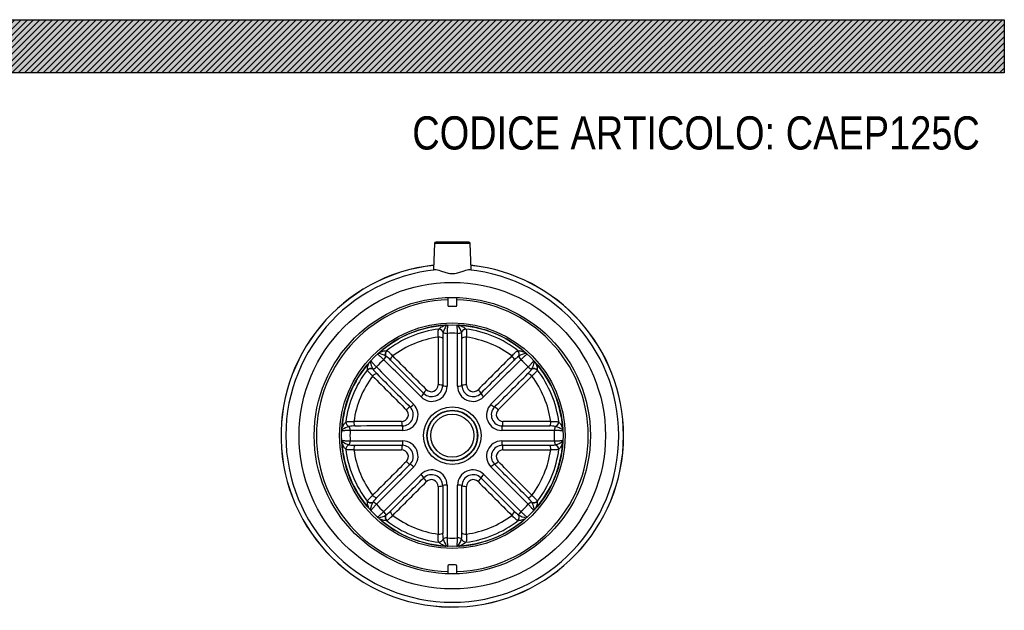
# Model space of a CAD drawing. Header units: millimetres. Extents: x 0 to 891, y 0 to 630.
# Tile 3 of 3: x 445 to 891, y 363 to 630. Entities that reach past the tile are written whole.
import ezdxf

# ---------------------------------------------------------------- set-up
doc = ezdxf.new("R2010")
doc.units = ezdxf.units.MM
doc.header["$LTSCALE"] = 3
for name, color, linetype in [('CAP125C', 7, 'Continuous'), ('Default', 7, 'Continuous'), ('MP125C', 7, 'Continuous')]:
    doc.layers.add(name, color=color, linetype=linetype)

# ---------------------------------------------------------------- blocks, each defined once
blk = doc.blocks.new('SE2')
at = {"layer": 'CAP125C', "color": 7, "linetype": 'Continuous'}
for p, q in [((635.07, 490.04), (635.13, 490.14)), ((647.36, 490.14), (647.41, 490.04)), ((637.12, 488.65), (637.09, 488.55)), ((645.4, 488.55), (645.37, 488.65)), ((611.22, 477.83), (611.12, 477.89)), ((611.47, 480.35), (611.59, 480.31)), ((670.9, 480.31), (671.01, 480.35)), ((671.36, 477.89), (671.27, 477.83)), ((602.86, 471.58), (602.83, 471.7)), ((605.29, 472.05), (605.34, 471.95)), ((677.15, 471.95), (677.2, 472.05)), ((679.66, 471.7), (679.63, 471.58)), ((593.03, 448.04), (593.13, 448.1)), ((594.63, 446.09), (594.52, 446.06)), ((687.97, 446.06), (687.86, 446.09)), ((689.35, 448.1), (689.46, 448.04)), ((594.52, 437.8), (594.63, 437.77)), ((687.86, 437.77), (687.97, 437.8)), ((593.13, 435.76), (593.03, 435.82)), ((689.46, 435.82), (689.35, 435.76)), ((602.83, 412.16), (602.86, 412.28)), ((605.34, 411.91), (605.29, 411.81)), ((677.2, 411.81), (677.15, 411.91)), ((679.63, 412.28), (679.66, 412.16)), ((611.12, 405.97), (611.22, 406.03)), ((671.27, 406.03), (671.36, 405.97)), ((611.59, 403.55), (611.47, 403.51)), ((671.01, 403.51), (670.9, 403.55)), ((635.13, 393.72), (635.07, 393.82)), ((637.09, 395.31), (637.12, 395.21)), ((645.37, 395.21), (645.4, 395.31)), ((647.41, 393.82), (647.36, 393.72))]:
    blk.add_line(p, q, dxfattribs=at)
for radius in [51, 50.1, 13.02, 11.48, 11.31, 9.72]:
    blk.add_circle((641.24, 441.93), radius, dxfattribs=at)
for centre, radius, start, end in [((641.24, 441.93), 61.5, 91.8636, 268.1364), ((641.24, 441.93), 61.5, 0, 88.1364), ((641.24, 441.93), 50.04, 93.8022, 131.1978), ((641.24, 441.93), 48.6, 97.2279, 127.7721), ((649.13, 485.01), 12.56, 147.6159, 163.1366), ((638.7, 491.64), 0.202, 117.8009, 149.9238), ((643.78, 491.64), 0.202, 30.0771, 62.1983), ((633.35, 485.01), 12.56, 16.8639, 32.3835), ((641.24, 441.93), 50.04, 48.8022, 86.1978), ((641.24, 441.93), 48.6, 52.2279, 82.7721), ((641.24, 441.93), 45, 98.2004, 126.7996), ((15885.37, 466.87), 15250.56, 179.926358, 180.007565), ((647.13, 486.48), 10.25, 168.3892, 183.0929), ((15701.81, 466.57), 15064.93, 179.926358, 180.007565), ((15382.03, 466.32), 14743.14, 179.915063, 180.007829), ((641.24, 441.93), 46.3, 87.1059, 92.8941), ((-14099.58, 466.32), 14743.17, 359.992171, 0.084937), ((635.36, 486.48), 10.25, 356.9051, 11.6128), ((-14419.42, 466.57), 15065.03, 359.992435, 0.073641), ((641.24, 441.93), 45, 53.2004, 81.7996), ((-14602.98, 466.87), 15250.66, 359.992435, 0.073641), ((608.15, 477.83), 1.28, 104.6069, 131.6415), ((607.89, 478.87), 0.202, 75.0771, 107.1983), ((605.2, 466.81), 12.56, 61.8639, 77.3835), ((605.58, 469.28), 10.25, 41.9051, 56.6128), ((-10155.69, -10319.73), 15250.66, 44.992435, 45.073641), ((11438.1, -10319.66), 15250.56, 134.926358, 135.007565), ((676.91, 469.27), 10.25, 123.3892, 138.0929), ((677.28, 466.82), 12.56, 102.6159, 118.1366), ((674.59, 478.87), 0.202, 72.8009, 104.9238), ((641.24, 441.93), 50.04, 138.8022, 176.1978), ((604.3, 475.28), 0.202, 162.8009, 194.9238), ((616.36, 477.97), 12.56, 192.6159, 208.1366), ((605.34, 475.02), 1.28, 138.3585, 165.3931), ((641.24, 441.93), 46.3, 132.1059, 137.8941), ((11047.31, 10882.48), 14743.14, 224.915063, 225.007829), ((-9799.33, -9964.16), 14743.17, 44.992171, 45.084937), ((-10025.68, -10190.15), 15065.03, 44.992435, 45.073641), ((11308.09, -10190.08), 15064.93, 134.926358, 135.007565), ((11081.8, -9964.14), 14743.14, 134.915063, 135.007829), ((-9764.85, 10882.51), 14743.17, 314.992171, 315.084937), ((641.24, 441.93), 46.3, 42.1059, 47.8941), ((666.13, 477.97), 12.56, 331.8639, 347.3835), ((678.19, 475.28), 0.202, 345.0771, 17.1983), ((641.24, 441.93), 50.04, 3.8022, 41.1978), ((641.24, 441.93), 48.6, 142.2279, 172.7721), ((641.24, 441.93), 45, 143.2004, 171.7996), ((11402.83, 11238.79), 15250.56, 224.926358, 225.007565), ((613.9, 477.59), 10.25, 213.3892, 228.0929), ((11273.25, 11108.78), 15064.93, 224.926358, 225.007565), ((-9990.83, 11108.85), 15065.03, 314.992435, 315.073641), ((-10120.42, 11238.86), 15250.66, 314.992435, 315.073641), ((668.59, 477.59), 10.25, 311.9051, 326.6128), ((641.24, 441.93), 45, 8.2004, 36.7996), ((641.24, 441.93), 48.6, 7.2279, 37.7721), ((631.96, 464.35), 6.93, 225.3975, 359.6025), ((631.85, 464.61), 5.03, 225.3739, 359.6261), ((631.74, 464.87), 3.07, 225.351, 359.649), ((650.53, 464.35), 6.93, 180.3975, 314.6025), ((650.64, 464.61), 5.03, 180.3739, 314.6261), ((650.75, 464.87), 3.07, 180.351, 314.649), ((618.56, 451.33), 5.03, 270.3739, 44.6261), ((618.82, 451.22), 6.93, 270.3975, 44.6025), ((663.66, 451.22), 6.93, 135.3975, 269.6025), ((663.92, 451.33), 5.03, 135.3739, 269.6261), ((618.3, 451.43), 3.07, 270.351, 44.649), ((664.19, 451.43), 3.07, 135.351, 269.649), ((598.16, 434.04), 12.56, 106.8639, 122.3835), ((596.69, 436.05), 10.25, 86.9051, 101.6128), ((616.3, -14802.29), 15250.66, 89.992435, 90.073641), ((616.6, -14618.73), 15065.03, 89.992435, 90.073641), ((665.88, -14618.64), 15064.93, 89.926358, 90.007565), ((666.18, -14802.19), 15250.56, 89.926358, 90.007565), ((685.8, 436.05), 10.25, 78.3892, 93.0929), ((684.32, 434.04), 12.56, 57.6159, 73.1366), ((592.46, 443.92), 1.28, 149.6069, 176.6415), ((591.54, 444.47), 0.202, 120.0771, 152.1983), ((641.24, 441.93), 46.3, 177.1059, 182.8941), ((616.86, -14298.89), 14743.17, 89.992171, 90.084937), ((641.24, 441.93), 61.5, 271.8636, 0), ((665.63, -14298.86), 14743.14, 89.915063, 90.007829), ((641.24, 441.93), 46.3, 357.1059, 2.8941), ((690.95, 444.47), 0.202, 27.8009, 59.9238), ((592.46, 439.94), 1.28, 183.3585, 210.3931), ((641.24, 441.93), 50.04, 183.8022, 221.1978), ((591.54, 439.39), 0.202, 207.8009, 239.9238), ((598.16, 449.82), 12.56, 237.6159, 253.1366), ((596.69, 447.81), 10.25, 258.3892, 273.0929), ((616.86, 15182.72), 14743.14, 269.915063, 270.007829), ((616.6, 15502.5), 15064.93, 269.926358, 270.007565), ((618.56, 432.54), 5.03, 315.3739, 89.6261), ((618.82, 432.64), 6.93, 315.3975, 89.6025), ((663.66, 432.64), 6.93, 90.3975, 224.6025), ((663.92, 432.54), 5.03, 90.3739, 224.6261), ((665.63, 15182.75), 14743.17, 269.992171, 270.084937), ((665.88, 15502.59), 15065.03, 269.992435, 270.073641), ((641.24, 441.93), 50.04, 318.8022, 356.1978), ((685.8, 447.81), 10.25, 266.9051, 281.6128), ((684.32, 449.82), 12.56, 286.8639, 302.3835), ((690.95, 439.39), 0.202, 300.0771, 332.1983), ((641.24, 441.93), 48.6, 187.2279, 217.7721), ((641.24, 441.93), 45, 188.2004, 216.7996), ((616.3, 15686.06), 15250.56, 269.926358, 270.007565), ((618.3, 432.43), 3.07, 315.351, 89.649), ((664.19, 432.43), 3.07, 90.351, 224.649), ((666.18, 15686.15), 15250.66, 269.992435, 270.073641), ((641.24, 441.93), 45, 323.2004, 351.7996), ((641.24, 441.93), 48.6, 322.2279, 352.7721), ((11402.9, -10355), 15250.66, 134.992435, 135.073641), ((11047.33, -9998.65), 14743.17, 134.992171, 135.084937), ((11273.32, -10224.99), 15065.03, 134.992435, 135.073641), ((-9764.82, -9998.62), 14743.14, 44.915063, 45.007829), ((-9990.76, -10224.92), 15064.93, 44.926358, 45.007565), ((-10120.35, -10354.93), 15250.56, 44.926358, 45.007565), ((-9799.31, 10848), 14743.14, 314.915063, 315.007829), ((631.96, 419.51), 6.93, 0.3975, 134.6025), ((631.85, 419.25), 5.03, 0.3739, 134.6261), ((650.53, 419.51), 6.93, 45.3975, 179.6025), ((650.64, 419.25), 5.03, 45.3739, 179.6261), ((11081.82, 10848.02), 14743.17, 224.992171, 225.084937), ((-10025.61, 11073.94), 15064.93, 314.926358, 315.007565), ((-10155.62, 11203.52), 15250.56, 314.926358, 315.007565), ((631.74, 418.99), 3.07, 0.351, 134.649), ((15885.47, 416.99), 15250.66, 179.992435, 180.073641), ((15701.91, 417.29), 15065.03, 179.992435, 180.073641), ((15382.06, 417.54), 14743.17, 179.992171, 180.084937), ((-14099.54, 417.54), 14743.14, 359.915063, 0.007829), ((-14419.32, 417.29), 15064.93, 359.926358, 0.007565), ((-14602.88, 416.99), 15250.56, 359.926358, 0.007565), ((650.75, 418.99), 3.07, 45.351, 179.649), ((11438.17, 11203.59), 15250.66, 224.992435, 225.073641), ((11308.16, 11074.01), 15065.03, 224.992435, 225.073641), ((616.36, 405.89), 12.56, 151.8639, 167.3835), ((613.9, 406.27), 10.25, 131.9051, 146.6128), ((641.24, 441.93), 46.3, 222.1059, 227.8941), ((641.24, 441.93), 46.3, 312.1059, 317.8941), ((668.59, 406.27), 10.25, 33.3892, 48.0929), ((666.13, 405.89), 12.56, 12.6159, 28.1366), ((604.3, 408.58), 0.202, 165.0771, 197.1983), ((605.34, 408.84), 1.28, 194.6069, 221.6415), ((605.2, 417.04), 12.56, 282.6159, 298.1366), ((605.58, 414.59), 10.25, 303.3892, 318.0929), ((641.24, 441.93), 45, 233.2004, 261.7996), ((641.24, 441.93), 45, 278.2004, 306.7996), ((676.91, 414.58), 10.25, 221.9051, 236.6128), ((677.28, 417.05), 12.56, 241.8639, 257.3835), ((677.14, 408.84), 1.28, 318.3585, 345.3931), ((678.19, 408.58), 0.202, 342.8009, 14.9238), ((608.15, 406.03), 1.28, 228.3585, 255.3931), ((607.89, 404.99), 0.202, 252.8009, 284.9238), ((641.24, 441.93), 50.04, 228.8022, 266.1978), ((641.24, 441.93), 48.6, 232.2279, 262.7721), ((641.24, 441.93), 50.04, 273.8022, 311.1978), ((641.24, 441.93), 48.6, 277.2279, 307.7721), ((674.59, 404.99), 0.202, 255.0771, 287.1983), ((647.12, 397.38), 10.25, 176.9051, 191.6128), ((635.36, 397.38), 10.25, 348.3892, 3.0929), ((649.13, 398.85), 12.56, 196.8639, 212.3835), ((638.7, 392.22), 0.202, 210.0771, 242.1983), ((639.25, 393.15), 1.28, 239.6069, 266.6415), ((641.24, 441.93), 46.3, 267.1059, 272.8941), ((643.23, 393.15), 1.28, 273.3585, 300.3931), ((643.78, 392.22), 0.202, 297.8009, 329.9238), ((633.35, 398.85), 12.56, 327.6159, 343.1366)]:
    blk.add_arc(centre, radius, start, end, dxfattribs=at)
for centre, major_axis, ratio, start_param, end_param in [((635.36, 488.32), (-1.5, 1.32), 0.844089, 4.131336, 5.473054), ((638.05, 489.9), (-0.96, 1.76), 0.895722, 5.475453, 5.806202), ((638.2, 489.93), (-0.13, 2), 0.693997, 5.894612, 6.283185), ((644.28, 489.93), (-0.13, -2), 0.693997, 3.141593, 3.530166), ((644.43, 489.9), (0.96, 1.76), 0.895722, 0.476984, 0.807732), ((647.13, 488.32), (-1.5, -1.32), 0.844089, 3.951724, 5.293441), ((634.92, 485.83), (-2, 0), 0.318423, 3.298832, 4.758667), ((635.3, 488.24), (-1.61, 1.19), 0.838179, 4.035568, 5.390642), ((638.87, 488.85), (-2, 0), 0.338801, 0.468893, 1.588434), ((643.61, 488.85), (-2, 0), 0.338801, 1.553159, 2.6727), ((647.18, 488.24), (-1.61, -1.19), 0.838179, 4.034136, 5.38921), ((647.57, 485.83), (-2, 0), 0.318423, 4.666111, 6.125946), ((609.45, 478.02), (-1.32, 1.5), 0.693997, 0, 0.388573), ((609.58, 478.11), (-0.56, 1.92), 0.895722, 0.476984, 0.807732), ((609.74, 476.79), (1.41, 1.42), 0.338801, 4.694751, 5.814293), ((612.6, 478.89), (0.13, 2), 0.844089, 0.810131, 2.151849), ((612.7, 478.88), (0.29, 1.98), 0.838179, 0.892543, 2.247618), ((614.67, 477.45), (1.41, 1.42), 0.318423, 1.524518, 2.984353), ((667.81, 477.45), (1.41, -1.42), 0.318423, 0.157239, 1.617074), ((669.79, 478.88), (0.29, -1.98), 0.838179, 0.893975, 2.24905), ((669.88, 478.89), (0.13, -2), 0.844089, 0.989744, 2.331462), ((672.74, 476.79), (1.41, -1.42), 0.338801, 3.610485, 4.730027), ((672.91, 478.11), (0.56, 1.92), 0.895722, 5.475453, 5.806202), ((673.04, 478.02), (-1.32, -1.5), 0.693997, 2.753019, 3.141593), ((604.28, 470.57), (-2, -0.13), 0.844089, 4.131336, 5.473054), ((604.29, 470.48), (-1.98, -0.29), 0.838179, 4.035568, 5.390642), ((605.07, 473.6), (-1.92, 0.56), 0.895722, 5.475453, 5.806202), ((605.15, 473.72), (-1.5, 1.32), 0.693997, 5.894612, 6.283185), ((606.39, 473.43), (-1.42, -1.41), 0.338801, 0.468893, 1.588434), ((676.1, 473.43), (-1.42, 1.41), 0.338801, 1.553159, 2.6727), ((678.19, 470.48), (-1.98, 0.29), 0.838179, 4.034136, 5.38921), ((678.2, 470.57), (-2, 0.13), 0.844089, 3.951724, 5.293441), ((677.34, 473.72), (-1.5, -1.32), 0.693997, 3.141593, 3.530166), ((677.42, 473.6), (1.92, 0.56), 0.895722, 0.476984, 0.807732), ((605.72, 468.5), (-1.42, -1.41), 0.318423, 3.298832, 4.758667), ((676.76, 468.5), (-1.42, 1.41), 0.318423, 4.666111, 6.125946), ((634.9, 464.53), (-2, 0), 0.163928, 3.298487, 4.758322), ((638.85, 464.63), (-2, 0), 0.163928, 0.156894, 1.588022), ((643.63, 464.63), (-2, 0), 0.163928, 1.55357, 2.984698), ((647.58, 464.53), (-2, 0), 0.163928, 4.666456, 6.126291), ((626.88, 459.67), (1.41, 1.41), 0.163928, 4.695163, 6.126291), ((629.75, 462.39), (1.41, 1.41), 0.163928, 1.524863, 2.984698), ((652.74, 462.39), (1.41, -1.41), 0.163928, 0.156894, 1.616729), ((655.61, 459.67), (1.41, -1.41), 0.163928, 3.298487, 4.729615), ((620.78, 453.43), (-1.41, -1.41), 0.163928, 3.298487, 4.758322), ((623.5, 456.29), (-1.41, -1.41), 0.163928, 0.156894, 1.588022), ((658.98, 456.29), (-1.41, 1.41), 0.163928, 1.55357, 2.984698), ((661.7, 453.43), (-1.41, 1.41), 0.163928, 4.666456, 6.126291), ((594.86, 447.81), (-1.32, 1.5), 0.844089, 0.810131, 2.151849), ((594.93, 447.87), (-1.19, 1.61), 0.838179, 0.892543, 2.247618), ((594.32, 444.3), (0, 2), 0.338801, 4.694751, 5.814293), ((597.34, 448.26), (0, 2), 0.318423, 1.524518, 2.984353), ((618.65, 448.27), (0, 2), 0.163928, 1.524863, 2.984698), ((618.54, 444.32), (0, 2), 0.163928, 4.695163, 6.126291), ((663.94, 444.32), (0, -2), 0.163928, 3.298487, 4.729615), ((663.84, 448.27), (0, -2), 0.163928, 0.156894, 1.616729), ((685.15, 448.26), (0, -2), 0.318423, 0.157239, 1.617074), ((688.16, 444.3), (0, -2), 0.338801, 3.610485, 4.730027), ((687.56, 447.87), (-1.19, -1.61), 0.838179, 0.893975, 2.24905), ((687.63, 447.81), (-1.32, -1.5), 0.844089, 0.989744, 2.331462), ((593.24, 444.97), (-2, 0.13), 0.693997, 0, 0.388573), ((593.27, 445.12), (-1.76, 0.96), 0.895722, 0.476984, 0.807732), ((689.22, 445.12), (1.76, 0.96), 0.895722, 5.475453, 5.806202), ((689.25, 444.97), (-2, -0.13), 0.693997, 2.753019, 3.141593), ((593.24, 438.89), (2, 0.13), 0.693997, 2.753019, 3.141593), ((593.27, 438.74), (-1.76, -0.96), 0.895722, 5.475453, 5.806202), ((594.86, 436.05), (1.32, 1.5), 0.844089, 0.989744, 2.331462), ((594.93, 435.99), (1.19, 1.61), 0.838179, 0.893975, 2.24905), ((594.32, 439.56), (0, 2), 0.338801, 3.610485, 4.730027), ((597.34, 435.6), (0, 2), 0.318423, 0.157239, 1.617074), ((618.65, 435.59), (0, 2), 0.163928, 0.156894, 1.616729), ((618.54, 439.54), (0, 2), 0.163928, 3.298487, 4.729615), ((663.94, 439.54), (0, 2), 0.163928, 1.55357, 2.984698), ((663.84, 435.59), (0, 2), 0.163928, 4.666456, 6.126291), ((685.15, 435.6), (0, 2), 0.318423, 4.666111, 6.125946), ((688.16, 439.56), (0, 2), 0.338801, 1.553159, 2.6727), ((687.56, 435.99), (-1.19, 1.61), 0.838179, 4.034136, 5.38921), ((687.63, 436.05), (-1.32, 1.5), 0.844089, 3.951724, 5.293441), ((689.22, 438.74), (1.76, -0.96), 0.895722, 0.476984, 0.807732), ((689.25, 438.89), (-2, 0.13), 0.693997, 3.141593, 3.530166), ((620.78, 430.43), (1.41, -1.41), 0.163928, 4.666456, 6.126291), ((623.5, 427.57), (1.41, -1.41), 0.163928, 1.55357, 2.984698), ((658.98, 427.57), (-1.41, -1.41), 0.163928, 3.298487, 4.729615), ((661.7, 430.43), (-1.41, -1.41), 0.163928, 0.156894, 1.616729), ((626.88, 424.19), (-1.41, 1.41), 0.163928, 3.298487, 4.729615), ((655.61, 424.19), (1.41, 1.41), 0.163928, 1.55357, 2.984698), ((629.75, 421.47), (-1.41, 1.41), 0.163928, 0.156894, 1.616729), ((634.9, 419.33), (2, 0), 0.163928, 4.666456, 6.126291), ((638.85, 419.23), (2, 0), 0.163928, 1.55357, 2.984698), ((643.63, 419.23), (-2, 0), 0.163928, 3.298487, 4.729615), ((647.58, 419.33), (-2, 0), 0.163928, 0.156894, 1.616729), ((652.74, 421.47), (1.41, 1.41), 0.163928, 4.666456, 6.126291), ((605.72, 415.36), (1.42, -1.41), 0.318423, 4.666111, 6.125946), ((676.76, 415.36), (-1.42, -1.41), 0.318423, 0.157239, 1.617074), ((604.28, 413.29), (2, -0.13), 0.844089, 3.951724, 5.293441), ((604.29, 413.38), (1.98, -0.29), 0.838179, 4.034136, 5.38921), ((606.39, 410.43), (1.42, -1.41), 0.338801, 1.553159, 2.6727), ((676.1, 410.43), (-1.42, -1.41), 0.338801, 3.610485, 4.730027), ((678.19, 413.38), (-1.98, -0.29), 0.838179, 0.893975, 2.24905), ((678.2, 413.29), (-2, -0.13), 0.844089, 0.989744, 2.331462), ((605.07, 410.26), (-1.92, -0.56), 0.895722, 0.476984, 0.807732), ((605.15, 410.14), (1.5, 1.32), 0.693997, 3.141593, 3.530166), ((609.74, 407.08), (-1.41, 1.42), 0.338801, 3.610485, 4.730027), ((612.6, 404.97), (-0.13, 2), 0.844089, 0.989744, 2.331462), ((612.7, 404.98), (-0.29, 1.98), 0.838179, 0.893975, 2.24905), ((614.67, 406.41), (-1.41, 1.42), 0.318423, 0.157239, 1.617074), ((667.81, 406.41), (1.41, 1.42), 0.318423, 4.666111, 6.125946), ((669.79, 404.98), (0.29, 1.98), 0.838179, 4.034136, 5.38921), ((669.88, 404.97), (0.13, 2), 0.844089, 3.951724, 5.293441), ((672.74, 407.08), (1.41, 1.42), 0.338801, 1.553159, 2.6727), ((677.42, 410.26), (1.92, -0.56), 0.895722, 5.475453, 5.806202), ((677.34, 410.14), (-1.5, 1.32), 0.693997, 2.753019, 3.141593), ((609.45, 405.84), (1.32, 1.5), 0.693997, 2.753019, 3.141593), ((609.58, 405.75), (-0.56, -1.92), 0.895722, 5.475453, 5.806202), ((672.91, 405.75), (0.56, -1.92), 0.895722, 0.476984, 0.807732), ((673.04, 405.84), (-1.32, 1.5), 0.693997, 3.141593, 3.530166), ((634.92, 398.03), (2, 0), 0.318423, 4.666111, 6.125946), ((647.57, 398.03), (-2, 0), 0.318423, 0.157239, 1.617074), ((635.3, 395.62), (1.61, 1.19), 0.838179, 4.034136, 5.38921), ((635.36, 395.54), (1.5, 1.32), 0.844089, 3.951724, 5.293441), ((638.87, 395.01), (2, 0), 0.338801, 1.553159, 2.6727), ((638.05, 393.96), (-0.96, -1.76), 0.895722, 0.476984, 0.807732), ((638.2, 393.93), (0.13, 2), 0.693997, 3.141593, 3.530166), ((643.61, 395.01), (-2, 0), 0.338801, 3.610485, 4.730027), ((644.28, 393.93), (-0.13, 2), 0.693997, 2.753019, 3.141593), ((644.43, 393.96), (0.96, -1.76), 0.895722, 5.475453, 5.806202), ((647.13, 395.54), (-1.5, 1.32), 0.844089, 0.989744, 2.331462), ((647.18, 395.62), (-1.61, 1.19), 0.838179, 0.893975, 2.24905)]:
    blk.add_ellipse(centre, major_axis=major_axis, ratio=ratio, start_param=start_param, end_param=end_param, dxfattribs=at)
for points, knots in [([(635.13, 490.14), (635.45, 490.53), (635.9, 490.86), (636.67, 491.28), (636.94, 491.41), (637.34, 491.59), (637.47, 491.64), (637.72, 491.75), (637.83, 491.81), (637.92, 491.86)], [0, 0, 0, 0, 0.5, 0.5, 0.75, 0.75, 0.875, 0.875, 1, 1, 1, 1]), ([(639.18, 491.99), (639.16, 491.99), (639.15, 491.96), (639.12, 491.87), (639.1, 491.8), (639.08, 491.62), (639.06, 491.51), (639.04, 491.25), (639.02, 491.1), (639, 490.76), (638.99, 490.58), (638.97, 490.17), (638.96, 489.95), (638.93, 489.24), (638.92, 488.73), (638.9, 488.17)], [0, 0, 0, 0, 0.125, 0.125, 0.25, 0.25, 0.375, 0.375, 0.5, 0.5, 0.625, 0.625, 0.75, 0.75, 1, 1, 1, 1]), ([(643.58, 488.17), (643.57, 488.73), (643.56, 489.24), (643.53, 489.95), (643.52, 490.17), (643.5, 490.58), (643.49, 490.76), (643.46, 491.1), (643.45, 491.25), (643.42, 491.51), (643.41, 491.62), (643.38, 491.8), (643.37, 491.87), (643.34, 491.96), (643.32, 491.99), (643.31, 491.99)], [0, 0, 0, 0, 0.25, 0.25, 0.375, 0.375, 0.5, 0.5, 0.625, 0.625, 0.75, 0.75, 0.875, 0.875, 1, 1, 1, 1]), ([(644.56, 491.86), (644.65, 491.81), (644.77, 491.75), (645.02, 491.64), (645.15, 491.59), (645.55, 491.41), (645.82, 491.28), (646.58, 490.86), (647.04, 490.53), (647.36, 490.14)], [0, 0, 0, 0, 0.125, 0.125, 0.25, 0.25, 0.5, 0.5, 1, 1, 1, 1]), ([(634.82, 486.47), (634.81, 486.86), (634.79, 487.23), (634.79, 487.76), (634.78, 487.93), (634.79, 488.26), (634.79, 488.42), (634.81, 488.87), (634.83, 489.15), (634.92, 489.64), (634.98, 489.86), (635.07, 490.04)], [0, 0, 0, 0, 0.25, 0.25, 0.375, 0.375, 0.5, 0.5, 0.75, 0.75, 1, 1, 1, 1]), ([(647.41, 490.04), (647.5, 489.86), (647.56, 489.65), (647.65, 489.16), (647.68, 488.88), (647.69, 488.42), (647.7, 488.26), (647.7, 487.93), (647.7, 487.76), (647.69, 487.23), (647.68, 486.86), (647.66, 486.47)], [0, 0, 0, 0, 0.25, 0.25, 0.5, 0.5, 0.625, 0.625, 0.75, 0.75, 1, 1, 1, 1]), ([(610.2, 476.28), (609.8, 476.67), (609.42, 477.02), (608.91, 477.5), (608.74, 477.65), (608.44, 477.92), (608.3, 478.05), (608.04, 478.27), (607.93, 478.37), (607.72, 478.53), (607.64, 478.6), (607.49, 478.71), (607.43, 478.75), (607.34, 478.79), (607.32, 478.8), (607.31, 478.78)], [0, 0, 0, 0, 0.25, 0.25, 0.375, 0.375, 0.5, 0.5, 0.625, 0.625, 0.75, 0.75, 0.875, 0.875, 1, 1, 1, 1]), ([(608.29, 479.58), (608.39, 479.61), (608.51, 479.65), (608.76, 479.75), (608.89, 479.8), (609.3, 479.96), (609.58, 480.06), (610.42, 480.3), (610.98, 480.39), (611.47, 480.35)], [0, 0, 0, 0, 0.125, 0.125, 0.25, 0.25, 0.5, 0.5, 1, 1, 1, 1]), ([(611.59, 480.31), (611.78, 480.25), (611.97, 480.14), (612.38, 479.86), (612.6, 479.67), (612.93, 479.37), (613.05, 479.26), (613.28, 479.02), (613.4, 478.9), (613.77, 478.52), (614.02, 478.25), (614.29, 477.96)], [0, 0, 0, 0, 0.25, 0.25, 0.5, 0.5, 0.625, 0.625, 0.75, 0.75, 1, 1, 1, 1]), ([(668.2, 477.96), (668.46, 478.25), (668.71, 478.52), (669.08, 478.9), (669.2, 479.02), (669.44, 479.25), (669.55, 479.36), (669.89, 479.67), (670.1, 479.85), (670.51, 480.14), (670.71, 480.25), (670.9, 480.31)], [0, 0, 0, 0, 0.25, 0.25, 0.375, 0.375, 0.5, 0.5, 0.75, 0.75, 1, 1, 1, 1]), ([(671.01, 480.35), (671.51, 480.39), (672.06, 480.3), (672.9, 480.06), (673.18, 479.96), (673.59, 479.8), (673.73, 479.75), (673.98, 479.65), (674.1, 479.61), (674.2, 479.58)], [0, 0, 0, 0, 0.5, 0.5, 0.75, 0.75, 0.875, 0.875, 1, 1, 1, 1]), ([(675.18, 478.78), (675.17, 478.8), (675.14, 478.79), (675.06, 478.75), (675, 478.71), (674.85, 478.6), (674.76, 478.53), (674.56, 478.37), (674.44, 478.27), (674.18, 478.05), (674.05, 477.92), (673.74, 477.65), (673.58, 477.5), (673.06, 477.02), (672.69, 476.67), (672.29, 476.28)], [0, 0, 0, 0, 0.125, 0.125, 0.25, 0.25, 0.375, 0.375, 0.5, 0.5, 0.625, 0.625, 0.75, 0.75, 1, 1, 1, 1]), ([(602.83, 471.7), (602.78, 472.2), (602.87, 472.75), (603.11, 473.59), (603.21, 473.87), (603.37, 474.28), (603.42, 474.41), (603.52, 474.67), (603.57, 474.79), (603.59, 474.89)], [0, 0, 0, 0, 0.5, 0.5, 0.75, 0.75, 0.875, 0.875, 1, 1, 1, 1]), ([(604.39, 475.87), (604.38, 475.86), (604.38, 475.83), (604.43, 475.74), (604.46, 475.68), (604.57, 475.54), (604.64, 475.45), (604.8, 475.25), (604.9, 475.13), (605.13, 474.87), (605.25, 474.73), (605.52, 474.43), (605.67, 474.27), (606.15, 473.75), (606.5, 473.38), (606.89, 472.98)], [0, 0, 0, 0, 0.125, 0.125, 0.25, 0.25, 0.375, 0.375, 0.5, 0.5, 0.625, 0.625, 0.75, 0.75, 1, 1, 1, 1]), ([(675.59, 472.98), (675.98, 473.38), (676.33, 473.75), (676.81, 474.27), (676.96, 474.43), (677.24, 474.73), (677.36, 474.87), (677.58, 475.13), (677.68, 475.25), (677.85, 475.45), (677.91, 475.54), (678.02, 475.68), (678.06, 475.74), (678.1, 475.83), (678.11, 475.86), (678.1, 475.87)], [0, 0, 0, 0, 0.25, 0.25, 0.375, 0.375, 0.5, 0.5, 0.625, 0.625, 0.75, 0.75, 0.875, 0.875, 1, 1, 1, 1]), ([(678.89, 474.89), (678.92, 474.79), (678.97, 474.67), (679.06, 474.42), (679.12, 474.28), (679.27, 473.87), (679.37, 473.59), (679.62, 472.75), (679.7, 472.2), (679.66, 471.7)], [0, 0, 0, 0, 0.125, 0.125, 0.25, 0.25, 0.5, 0.5, 1, 1, 1, 1]), ([(605.21, 468.89), (604.92, 469.15), (604.65, 469.4), (604.27, 469.77), (604.15, 469.89), (603.92, 470.12), (603.81, 470.24), (603.5, 470.57), (603.32, 470.79), (603.03, 471.2), (602.92, 471.39), (602.86, 471.58)], [0, 0, 0, 0, 0.25, 0.25, 0.375, 0.375, 0.5, 0.5, 0.75, 0.75, 1, 1, 1, 1]), ([(679.63, 471.58), (679.56, 471.39), (679.45, 471.2), (679.17, 470.79), (678.99, 470.58), (678.68, 470.24), (678.57, 470.13), (678.34, 469.89), (678.21, 469.77), (677.83, 469.4), (677.56, 469.15), (677.28, 468.89)], [0, 0, 0, 0, 0.25, 0.25, 0.5, 0.5, 0.625, 0.625, 0.75, 0.75, 1, 1, 1, 1]), ([(591.32, 445.25), (591.37, 445.34), (591.42, 445.46), (591.53, 445.7), (591.59, 445.83), (591.76, 446.23), (591.89, 446.5), (592.31, 447.27), (592.65, 447.72), (593.03, 448.04)], [0, 0, 0, 0, 0.125, 0.125, 0.25, 0.25, 0.5, 0.5, 1, 1, 1, 1]), ([(593.13, 448.1), (593.31, 448.19), (593.53, 448.25), (594.02, 448.34), (594.3, 448.36), (594.75, 448.38), (594.91, 448.39), (595.24, 448.39), (595.42, 448.39), (595.94, 448.38), (596.31, 448.37), (596.7, 448.35)], [0, 0, 0, 0, 0.25, 0.25, 0.5, 0.5, 0.625, 0.625, 0.75, 0.75, 1, 1, 1, 1]), ([(685.78, 448.35), (686.17, 448.37), (686.54, 448.38), (687.07, 448.39), (687.24, 448.39), (687.57, 448.39), (687.73, 448.38), (688.18, 448.36), (688.46, 448.34), (688.96, 448.25), (689.17, 448.19), (689.35, 448.1)], [0, 0, 0, 0, 0.25, 0.25, 0.375, 0.375, 0.5, 0.5, 0.75, 0.75, 1, 1, 1, 1]), ([(689.46, 448.04), (689.84, 447.72), (690.17, 447.27), (690.59, 446.51), (690.72, 446.24), (690.9, 445.84), (690.96, 445.7), (691.07, 445.46), (691.12, 445.34), (691.17, 445.25)], [0, 0, 0, 0, 0.5, 0.5, 0.75, 0.75, 0.875, 0.875, 1, 1, 1, 1]), ([(595, 444.27), (594.44, 444.26), (593.93, 444.24), (593.22, 444.22), (593, 444.21), (592.6, 444.19), (592.41, 444.17), (592.07, 444.15), (591.92, 444.14), (591.66, 444.11), (591.55, 444.1), (591.37, 444.07), (591.3, 444.05), (591.21, 444.02), (591.19, 444.01), (591.19, 443.99)], [0, 0, 0, 0, 0.25, 0.25, 0.375, 0.375, 0.5, 0.5, 0.625, 0.625, 0.75, 0.75, 0.875, 0.875, 1, 1, 1, 1]), ([(691.3, 443.99), (691.3, 444.01), (691.28, 444.02), (691.18, 444.05), (691.12, 444.07), (690.94, 444.1), (690.83, 444.11), (690.57, 444.14), (690.41, 444.15), (690.07, 444.17), (689.89, 444.19), (689.48, 444.21), (689.26, 444.22), (688.56, 444.24), (688.04, 444.26), (687.49, 444.27)], [0, 0, 0, 0, 0.125, 0.125, 0.25, 0.25, 0.375, 0.375, 0.5, 0.5, 0.625, 0.625, 0.75, 0.75, 1, 1, 1, 1]), ([(591.19, 439.87), (591.19, 439.85), (591.21, 439.84), (591.3, 439.81), (591.37, 439.79), (591.55, 439.76), (591.66, 439.75), (591.92, 439.72), (592.07, 439.71), (592.41, 439.69), (592.6, 439.67), (593, 439.65), (593.22, 439.64), (593.93, 439.62), (594.44, 439.6), (595, 439.59)], [0, 0, 0, 0, 0.125, 0.125, 0.25, 0.25, 0.375, 0.375, 0.5, 0.5, 0.625, 0.625, 0.75, 0.75, 1, 1, 1, 1]), ([(593.03, 435.82), (592.64, 436.14), (592.32, 436.59), (591.89, 437.35), (591.76, 437.63), (591.59, 438.02), (591.53, 438.16), (591.42, 438.4), (591.37, 438.52), (591.32, 438.61)], [0, 0, 0, 0, 0.5, 0.5, 0.75, 0.75, 0.875, 0.875, 1, 1, 1, 1]), ([(687.49, 439.59), (688.04, 439.6), (688.56, 439.62), (689.26, 439.64), (689.48, 439.65), (689.89, 439.67), (690.07, 439.69), (690.41, 439.71), (690.57, 439.72), (690.83, 439.75), (690.94, 439.76), (691.12, 439.79), (691.18, 439.81), (691.28, 439.84), (691.3, 439.85), (691.3, 439.87)], [0, 0, 0, 0, 0.25, 0.25, 0.375, 0.375, 0.5, 0.5, 0.625, 0.625, 0.75, 0.75, 0.875, 0.875, 1, 1, 1, 1]), ([(691.17, 438.61), (691.12, 438.52), (691.07, 438.4), (690.96, 438.16), (690.9, 438.03), (690.72, 437.63), (690.59, 437.36), (690.17, 436.59), (689.84, 436.14), (689.46, 435.82)], [0, 0, 0, 0, 0.125, 0.125, 0.25, 0.25, 0.5, 0.5, 1, 1, 1, 1]), ([(596.7, 435.51), (596.31, 435.49), (595.94, 435.48), (595.41, 435.47), (595.24, 435.47), (594.91, 435.47), (594.76, 435.48), (594.3, 435.5), (594.02, 435.52), (593.53, 435.61), (593.31, 435.67), (593.13, 435.76)], [0, 0, 0, 0, 0.25, 0.25, 0.375, 0.375, 0.5, 0.5, 0.75, 0.75, 1, 1, 1, 1]), ([(689.35, 435.76), (689.17, 435.67), (688.96, 435.61), (688.47, 435.52), (688.19, 435.5), (687.73, 435.48), (687.57, 435.47), (687.24, 435.47), (687.07, 435.47), (686.54, 435.48), (686.17, 435.49), (685.78, 435.51)], [0, 0, 0, 0, 0.25, 0.25, 0.5, 0.5, 0.625, 0.625, 0.75, 0.75, 1, 1, 1, 1]), ([(602.86, 412.28), (602.92, 412.47), (603.03, 412.66), (603.32, 413.07), (603.5, 413.28), (603.81, 413.62), (603.92, 413.73), (604.15, 413.97), (604.27, 414.09), (604.65, 414.46), (604.92, 414.71), (605.21, 414.97)], [0, 0, 0, 0, 0.25, 0.25, 0.5, 0.5, 0.625, 0.625, 0.75, 0.75, 1, 1, 1, 1]), ([(677.28, 414.97), (677.56, 414.71), (677.83, 414.46), (678.21, 414.09), (678.34, 413.97), (678.57, 413.74), (678.68, 413.62), (678.98, 413.29), (679.16, 413.07), (679.45, 412.66), (679.56, 412.47), (679.63, 412.28)], [0, 0, 0, 0, 0.25, 0.25, 0.375, 0.375, 0.5, 0.5, 0.75, 0.75, 1, 1, 1, 1]), ([(603.59, 408.97), (603.57, 409.07), (603.52, 409.19), (603.42, 409.45), (603.37, 409.58), (603.21, 409.99), (603.11, 410.27), (602.87, 411.11), (602.78, 411.66), (602.83, 412.16)], [0, 0, 0, 0, 0.125, 0.125, 0.25, 0.25, 0.5, 0.5, 1, 1, 1, 1]), ([(606.89, 410.88), (606.5, 410.48), (606.15, 410.11), (605.67, 409.59), (605.52, 409.43), (605.25, 409.13), (605.13, 408.99), (604.9, 408.73), (604.8, 408.61), (604.64, 408.41), (604.57, 408.32), (604.46, 408.18), (604.43, 408.12), (604.38, 408.03), (604.38, 408), (604.39, 407.99)], [0, 0, 0, 0, 0.25, 0.25, 0.375, 0.375, 0.5, 0.5, 0.625, 0.625, 0.75, 0.75, 0.875, 0.875, 1, 1, 1, 1]), ([(678.1, 407.99), (678.11, 408), (678.1, 408.03), (678.06, 408.12), (678.02, 408.18), (677.91, 408.32), (677.85, 408.41), (677.68, 408.61), (677.58, 408.73), (677.36, 408.99), (677.24, 409.13), (676.96, 409.43), (676.81, 409.59), (676.33, 410.11), (675.98, 410.48), (675.59, 410.88)], [0, 0, 0, 0, 0.125, 0.125, 0.25, 0.25, 0.375, 0.375, 0.5, 0.5, 0.625, 0.625, 0.75, 0.75, 1, 1, 1, 1]), ([(679.66, 412.16), (679.7, 411.66), (679.62, 411.11), (679.37, 410.27), (679.27, 409.99), (679.12, 409.58), (679.06, 409.45), (678.97, 409.19), (678.92, 409.07), (678.89, 408.97)], [0, 0, 0, 0, 0.5, 0.5, 0.75, 0.75, 0.875, 0.875, 1, 1, 1, 1]), ([(607.31, 405.08), (607.32, 405.07), (607.34, 405.07), (607.43, 405.11), (607.49, 405.15), (607.64, 405.26), (607.72, 405.33), (607.93, 405.49), (608.04, 405.59), (608.3, 405.81), (608.44, 405.94), (608.74, 406.21), (608.91, 406.36), (609.42, 406.84), (609.8, 407.19), (610.2, 407.58)], [0, 0, 0, 0, 0.125, 0.125, 0.25, 0.25, 0.375, 0.375, 0.5, 0.5, 0.625, 0.625, 0.75, 0.75, 1, 1, 1, 1]), ([(614.29, 405.9), (614.03, 405.61), (613.77, 405.34), (613.4, 404.96), (613.28, 404.84), (613.05, 404.61), (612.93, 404.5), (612.6, 404.19), (612.39, 404.01), (611.98, 403.72), (611.78, 403.61), (611.59, 403.55)], [0, 0, 0, 0, 0.25, 0.25, 0.375, 0.375, 0.5, 0.5, 0.75, 0.75, 1, 1, 1, 1]), ([(670.9, 403.55), (670.71, 403.61), (670.51, 403.72), (670.11, 404.01), (669.89, 404.19), (669.55, 404.5), (669.44, 404.6), (669.2, 404.84), (669.08, 404.96), (668.71, 405.34), (668.46, 405.61), (668.2, 405.9)], [0, 0, 0, 0, 0.25, 0.25, 0.5, 0.5, 0.625, 0.625, 0.75, 0.75, 1, 1, 1, 1]), ([(672.29, 407.58), (672.69, 407.19), (673.06, 406.84), (673.58, 406.36), (673.74, 406.21), (674.05, 405.94), (674.18, 405.81), (674.44, 405.59), (674.56, 405.49), (674.76, 405.33), (674.85, 405.26), (675, 405.15), (675.06, 405.11), (675.14, 405.07), (675.17, 405.07), (675.18, 405.08)], [0, 0, 0, 0, 0.25, 0.25, 0.375, 0.375, 0.5, 0.5, 0.625, 0.625, 0.75, 0.75, 0.875, 0.875, 1, 1, 1, 1]), ([(611.47, 403.51), (610.97, 403.47), (610.42, 403.56), (609.58, 403.8), (609.3, 403.9), (608.89, 404.06), (608.76, 404.11), (608.51, 404.21), (608.39, 404.25), (608.29, 404.28)], [0, 0, 0, 0, 0.5, 0.5, 0.75, 0.75, 0.875, 0.875, 1, 1, 1, 1]), ([(674.2, 404.28), (674.1, 404.25), (673.98, 404.21), (673.73, 404.11), (673.59, 404.06), (673.19, 403.9), (672.9, 403.8), (672.06, 403.56), (671.51, 403.47), (671.01, 403.51)], [0, 0, 0, 0, 0.125, 0.125, 0.25, 0.25, 0.5, 0.5, 1, 1, 1, 1]), ([(635.07, 393.82), (634.98, 394), (634.92, 394.21), (634.83, 394.7), (634.81, 394.98), (634.79, 395.44), (634.79, 395.6), (634.78, 395.93), (634.79, 396.1), (634.79, 396.63), (634.81, 397), (634.82, 397.39)], [0, 0, 0, 0, 0.25, 0.25, 0.5, 0.5, 0.625, 0.625, 0.75, 0.75, 1, 1, 1, 1]), ([(647.66, 397.39), (647.68, 397), (647.69, 396.63), (647.7, 396.1), (647.7, 395.93), (647.7, 395.6), (647.69, 395.44), (647.68, 394.99), (647.65, 394.71), (647.57, 394.22), (647.5, 394), (647.41, 393.82)], [0, 0, 0, 0, 0.25, 0.25, 0.375, 0.375, 0.5, 0.5, 0.75, 0.75, 1, 1, 1, 1]), ([(637.92, 392), (637.83, 392.05), (637.72, 392.11), (637.47, 392.22), (637.34, 392.27), (636.94, 392.45), (636.67, 392.58), (635.9, 393), (635.45, 393.33), (635.13, 393.72)], [0, 0, 0, 0, 0.125, 0.125, 0.25, 0.25, 0.5, 0.5, 1, 1, 1, 1]), ([(638.9, 395.69), (638.92, 395.13), (638.93, 394.62), (638.96, 393.91), (638.97, 393.69), (638.99, 393.28), (639, 393.1), (639.02, 392.76), (639.04, 392.61), (639.06, 392.35), (639.08, 392.24), (639.1, 392.06), (639.12, 391.99), (639.15, 391.9), (639.16, 391.87), (639.18, 391.87)], [0, 0, 0, 0, 0.25, 0.25, 0.375, 0.375, 0.5, 0.5, 0.625, 0.625, 0.75, 0.75, 0.875, 0.875, 1, 1, 1, 1]), ([(643.31, 391.87), (643.32, 391.87), (643.34, 391.9), (643.37, 391.99), (643.38, 392.06), (643.41, 392.24), (643.42, 392.35), (643.45, 392.61), (643.46, 392.76), (643.49, 393.1), (643.5, 393.28), (643.52, 393.69), (643.53, 393.91), (643.56, 394.62), (643.57, 395.13), (643.58, 395.69)], [0, 0, 0, 0, 0.125, 0.125, 0.25, 0.25, 0.375, 0.375, 0.5, 0.5, 0.625, 0.625, 0.75, 0.75, 1, 1, 1, 1]), ([(647.36, 393.72), (647.03, 393.33), (646.58, 393), (645.82, 392.58), (645.55, 392.45), (645.15, 392.27), (645.02, 392.22), (644.77, 392.11), (644.65, 392.05), (644.56, 392)], [0, 0, 0, 0, 0.5, 0.5, 0.75, 0.75, 0.875, 0.875, 1, 1, 1, 1])]:
    blk.add_open_spline(points, degree=3, knots=knots, dxfattribs=at)
at = {"layer": 'MP125C', "color": 7, "linetype": 'Continuous'}
for p, q in [((633.22, 528.95), (632.7, 517.01)), ((633.22, 528.95), (649.26, 528.95)), ((648.76, 529.43), (633.72, 529.43)), ((649.79, 517), (649.26, 528.95)), ((639.24, 504.4), (639.24, 500.9)), ((643.24, 500.9), (643.24, 504.4)), ((639.74, 500.4), (642.74, 500.4)), ((642.74, 383.46), (639.74, 383.46)), ((639.24, 382.96), (639.24, 379.46)), ((643.24, 379.46), (643.24, 382.96))]:
    blk.add_line(p, q, dxfattribs=at)
for radius in [69.32, 62.5]:
    blk.add_circle((641.24, 441.93), radius, dxfattribs=at)
for centre, radius, start, end in [((633.72, 528.93), 0.5, 90, 177.5), ((648.76, 528.93), 0.5, 2.5, 90), ((641.24, 441.93), 77.5, 96.2646, 360), ((641.24, 441.93), 77.47, 96.2681, 360), ((641.24, 441.93), 75.31, 95.6144, 84.3856), ((641.24, 441.93), 77.5, 0, 83.7354), ((641.24, 441.93), 77.47, 0, 83.7319), ((639.74, 500.9), 0.5, 180, 270), ((642.74, 500.9), 0.5, 270, 0), ((639.74, 382.96), 0.5, 90, 180), ((642.74, 382.96), 0.5, 0, 90)]:
    blk.add_arc(centre, radius, start, end, dxfattribs=at)
for points, knots in [([(633.87, 516.88), (633.12, 516.88), (632.71, 516.92), (632.7, 517), (632.7, 517), (632.7, 517)], [0, 0, 0, 0, 0.125, 0.125, 0.1263901, 0.1263901, 0.1263901, 0.1263901]), ([(648.61, 516.88), (647.83, 516.89), (646.74, 516.48), (644.87, 515.81), (644.19, 515.57), (642.78, 515.2), (642.01, 515.08), (640.49, 515.07), (639.73, 515.2), (638.3, 515.57), (637.63, 515.81), (635.76, 516.48), (634.66, 516.89), (633.87, 516.88)], [0, 0, 0, 0, 0.25, 0.25, 0.375, 0.375, 0.5, 0.5, 0.625, 0.625, 0.75, 0.75, 1, 1, 1, 1]), ([(649.79, 517), (649.79, 517), (649.79, 517), (649.78, 516.92), (649.38, 516.88), (648.61, 516.88)], [0.8735406, 0.8735406, 0.8735406, 0.8735406, 0.875, 0.875, 1, 1, 1, 1])]:
    blk.add_open_spline(points, degree=3, knots=knots, dxfattribs=at)

msp = doc.modelspace()

# ---------------------------------------------------------------- hatches: boundary and pattern name
at = {"layer": 'Default', "linetype": 'Continuous'}
h = msp.add_hatch(dxfattribs=at)
h.set_pattern_fill('LINE', scale=0.629921, angle=45, style=0)
h.paths.add_polyline_path([(891, 606), (891, 630), (0, 630), (0, 606)])
msp.add_hatch(color=7, dxfattribs=at).paths.add_polyline_path([(891, 606), (891, 630), (0, 630), (0, 606)])

# ---------------------------------------------------------------- linework, layer by layer
at = {"layer": 'Default', "color": 7, "linetype": 'Continuous'}
for p, q in [((0, 630), (891, 630)), ((891, 630), (891, 606)), ((891, 606), (0, 606))]:
    msp.add_line(p, q, dxfattribs=at)

# ---------------------------------------------------------------- block references
at = {"layer": 'Default'}
msp.add_blockref('SE2', (0, 0), dxfattribs=at)

# ---------------------------------------------------------------- texts
at = {"layer": 'Default', "insert": (623.126, 586.313), "char_height": 15, "width": 257.20571, "attachment_point": 1}
msp.add_mtext('{\\fArial Narrow|b0||i0||c0|p34;\\C7;\\H15.;\\W1.;CODICE ARTICOLO: CAEP125C}', dxfattribs=at)

doc.saveas('drawing.dxf')
